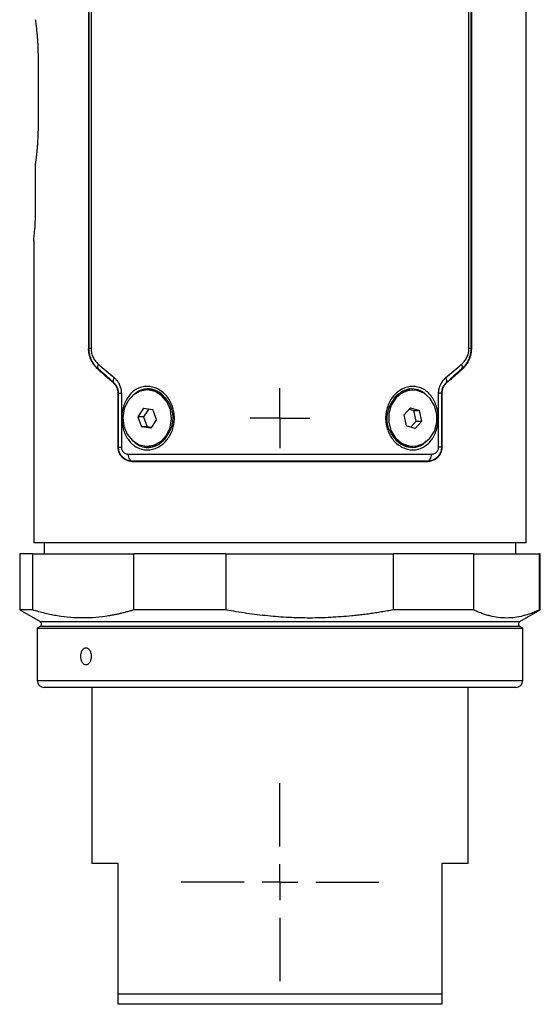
# Model space of a CAD drawing. Header units: millimetres. Extents: x 48 to 750, y 23 to 618.
# Tile 2 of 10: x 245 to 319, y 23 to 163. Entities that reach past the tile are written whole.
import ezdxf

# ---------------------------------------------------------------- set-up
doc = ezdxf.new("R2010")
doc.units = ezdxf.units.MM
doc.layers.add('SLD-0', color=179, linetype='Continuous')

# ---------------------------------------------------------------- blocks, each defined once
blk = doc.blocks.new('SW_CENTERMARKSYMBOL_3')
at = {"layer": 'SLD-0', "color": 0}
for p, q in [((0, 5.08), (0, 14.04)), ((0, 0), (0, 2.54)), ((-5.08, 0), (-14.04, 0)), ((0, 0), (-2.54, 0)), ((0, 0), (0, -2.54)), ((0, 0), (2.54, 0)), ((5.08, 0), (14.04, 0)), ((0, -5.08), (0, -14.04))]:
    blk.add_line(p, q, dxfattribs=at)
blk = doc.blocks.new('SW_CENTERMARKSYMBOL_4')
at = {"layer": 'SLD-0', "color": 0}
for p, q in [((0, 2.54), (0, 4.25585)), ((0, 0), (0, 2.54)), ((-2.54, 0), (-4.25585, 0)), ((0, 0), (-2.54, 0)), ((0, 0), (0, -2.54)), ((0, 0), (2.54, 0)), ((2.54, 0), (4.25585, 0)), ((0, -2.54), (0, -4.25585))]:
    blk.add_line(p, q, dxfattribs=at)

msp = doc.modelspace()

# ---------------------------------------------------------------- linework, layer by layer
at = {"color": 7, "linetype": 'Continuous', "lineweight": 25}
for p, q in [((316.7, 88.31), (316.7, 436.31)), ((254.5, 408.78), (254.5, 115.84)), ((254.56, 115.87), (254.56, 408.75)), ((254.85, 408.75), (254.85, 115.87)), ((308.55, 115.87), (308.55, 408.75)), ((308.84, 408.75), (308.84, 115.87)), ((308.9, 408.78), (308.9, 115.84)), ((247.36, 147.31), (247.36, 157.31)), ((246.96, 135.46), (246.96, 142.07)), ((246.7, 131.21), (246.7, 88.31)), ((254.85, 115.87), (254.56, 115.87)), ((308.84, 115.87), (308.55, 115.87)), ((258.15, 110.84), (258.35, 110.59)), ((305.05, 110.59), (305.25, 110.84)), ((258.7, 101.81), (258.7, 109.49)), ((258.7, 109.49), (258.7, 101.78)), ((258.75, 101.83), (258.75, 109.51)), ((258.75, 109.51), (259.15, 109.51)), ((259.15, 109.51), (259.15, 101.83)), ((262.98, 109.96), (262.83, 109.96)), ((265.07, 109.15), (264.92, 109.15)), ((300.58, 109.96), (300.43, 109.96)), ((304.25, 101.83), (304.25, 109.51)), ((304.65, 109.51), (304.25, 109.51)), ((304.65, 109.51), (304.65, 101.83)), ((304.7, 109.49), (304.7, 101.81)), ((304.7, 109.49), (304.7, 101.78)), ((262.31, 107.38), (261.5, 106.15)), ((263.04, 107.27), (262.3, 106.15)), ((262.31, 107.38), (263.63, 107.19)), ((264.15, 105.77), (263.63, 107.19)), ((299.29, 106.38), (300.25, 107.45)), ((299.29, 106.38), (299.62, 104.89)), ((300.07, 107.25), (300.73, 107.03)), ((300.25, 107.45), (301.53, 107.03)), ((300.73, 107.03), (301.53, 107.03)), ((301.06, 105.54), (300.73, 107.03)), ((301.86, 105.54), (301.53, 107.03)), ((261.5, 106.15), (262.02, 104.73)), ((262.3, 106.15), (261.5, 106.15)), ((262.3, 106.15), (262.82, 104.73)), ((264.15, 105.77), (263.34, 104.54)), ((300.9, 104.47), (299.62, 104.89)), ((300.28, 104.67), (301.06, 105.54)), ((300.9, 104.47), (301.86, 105.54)), ((301.06, 105.54), (301.86, 105.54)), ((263.34, 104.54), (262.02, 104.73)), ((262.82, 104.73), (262.02, 104.73)), ((263.41, 104.65), (262.82, 104.73)), ((297.95, 103.17), (298.1, 103.17)), ((258.75, 101.83), (259.15, 101.83)), ((262.83, 101.96), (262.98, 101.96)), ((300.43, 101.96), (300.58, 101.96)), ((304.65, 101.83), (304.25, 101.83)), ((246.7, 88.31), (316.7, 88.31)), ((248.2, 88.31), (248.2, 86.71)), ((315.2, 86.71), (315.2, 88.31)), ((244.7, 86.71), (244.7, 78.73)), ((246.51, 86.71), (244.7, 86.71)), ((246.51, 86.71), (246.51, 78.73)), ((246.51, 86.71), (260.92, 86.71)), ((260.92, 78.73), (260.92, 86.71)), ((273.99, 86.71), (260.92, 86.71)), ((273.99, 86.71), (273.99, 78.73)), ((273.99, 86.71), (297.82, 86.71)), ((297.82, 78.73), (297.82, 86.71)), ((309.19, 86.71), (297.82, 86.71)), ((309.19, 86.71), (309.19, 78.73)), ((309.19, 86.71), (318.6, 86.71)), ((318.6, 78.73), (318.6, 86.71)), ((318.7, 86.71), (318.6, 86.71)), ((318.7, 78.73), (318.7, 86.71)), ((244.7, 78.73), (247.6, 77.06)), ((246.51, 78.73), (244.7, 78.73)), ((273.99, 78.73), (260.92, 78.73)), ((309.19, 78.73), (297.82, 78.73)), ((315.8, 77.06), (318.7, 78.73)), ((318.7, 78.73), (318.6, 78.73)), ((247.6, 76.36), (247.2, 76.13)), ((247.2, 76.13), (247.2, 68.71)), ((247.2, 76.13), (316.2, 76.13)), ((316.2, 76.13), (315.8, 76.36)), ((316.2, 68.71), (316.2, 76.13)), ((315.2, 67.71), (248.2, 67.71)), ((254.95, 67.71), (254.95, 42.71)), ((308.45, 42.71), (308.45, 67.71)), ((258.7, 42.71), (254.95, 42.71)), ((258.7, 24.21), (258.7, 42.71)), ((308.45, 42.71), (304.7, 42.71)), ((304.7, 42.71), (304.7, 24.21)), ((258.7, 24.21), (304.7, 24.21)), ((304.7, 22.71), (258.7, 22.71))]:
    msp.add_line(p, q, dxfattribs=at)
at = {"color": 8, "linetype": 'Continuous', "lineweight": 25}
for p, q in [((298.08, 103.06), (298.27, 102.78)), ((247.6, 77.06), (254.43, 77.06)), ((254.43, 77.06), (315.8, 77.06)), ((315.8, 76.36), (247.6, 76.36)), ((247.2, 68.71), (316.2, 68.71))]:
    msp.add_line(p, q, dxfattribs=at)
at = {"color": 7, "linetype": 'Continuous', "lineweight": 25, "flags": 128}
for points in [[(254.5, 115.84), (254.53, 115.85), (254.56, 115.87)], [(308.84, 115.87), (308.87, 115.85), (308.9, 115.84)], [(255.9, 112.9), (255.87, 112.89), (255.85, 112.88)], [(307.55, 112.88), (307.52, 112.89), (307.5, 112.9)], [(258.03, 110.97), (258.05, 110.98), (258.07, 110.99)], [(305.33, 110.99), (305.35, 110.98), (305.37, 110.97)], [(258.75, 109.51), (258.72, 109.5), (258.7, 109.49)], [(264.92, 109.15), (263.96, 109.74), (262.89, 109.96), (261.82, 109.79), (260.84, 109.24), (260.06, 108.37), (259.55, 107.27), (259.36, 106.04), (259.51, 104.8), (259.98, 103.67), (260.73, 102.77)], [(260.73, 102.77), (261.69, 102.18), (262.76, 101.96), (263.83, 102.13), (264.81, 102.68), (265.59, 103.55), (266.1, 104.65), (266.29, 105.88), (266.14, 107.12), (265.67, 108.25), (264.92, 109.15)], [(303.06, 108.75), (302.19, 109.5), (301.16, 109.9), (300.08, 109.92), (299.04, 109.55), (298.16, 108.82), (297.51, 107.82), (297.16, 106.64), (297.15, 105.38), (297.47, 104.19), (298.1, 103.17)], [(304.7, 109.49), (304.67, 109.5), (304.65, 109.51)], [(298.1, 103.17), (298.96, 102.42), (299.99, 102.02), (301.07, 102), (302.11, 102.37), (302.99, 103.1), (303.64, 104.1), (303.99, 105.28), (304, 106.54), (303.68, 107.73), (303.06, 108.75)], [(258.7, 101.78), (258.73, 101.81), (258.75, 101.83)], [(260.74, 99.84), (260.63, 99.87), (260.52, 99.92), (260.42, 100.02), (260.34, 100.14), (260.27, 100.29), (260.22, 100.46), (260.19, 100.65), (260.18, 100.84)], [(302.67, 99.84), (302.77, 99.87), (302.88, 99.92), (302.98, 100.02), (303.06, 100.14), (303.13, 100.29), (303.18, 100.46), (303.21, 100.65), (303.22, 100.84)], [(304.65, 101.83), (304.68, 101.8), (304.7, 101.78)], [(260.74, 99.84), (260.72, 99.82), (260.7, 99.81)], [(302.7, 99.81), (302.68, 99.83), (302.67, 99.84)]]:
    msp.add_lwpolyline(points, dxfattribs=at)
at = {"color": 7, "linetype": 'Continuous', "lineweight": 25}
for centre, radius, start, end in [((256.43, 113.28), 0.654, 146.5408, 215.6934), ((306.97, 113.28), 0.654, 324.3066, 33.4592), ((258.63, 111.33), 0.651, 141.7411, 211.4684), ((304.77, 111.33), 0.651, 328.5316, 38.2589), ((262.96, 106.82), 3.14, 47.8822, 89.7265), ((262.42, 106.02), 4.1, 277.7466, 49.8203), ((300.93, 105.93), 4.06, 97.0889, 222.7902), ((300.47, 105.2), 3.24, 218.8042, 269.2741), ((247.4, 76.71), 0.4, 300, 60), ((316, 76.71), 0.4, 120, 240), ((248.2, 68.71), 1, 180, 270), ((315.2, 68.71), 1, 270, 0)]:
    msp.add_arc(centre, radius, start, end, dxfattribs=at)
for start_param, end_param in [(5.270164, 5.316583), (5.335536, 5.340555)]:
    msp.add_ellipse((281.7, 114.16), major_axis=(34.58, 16.99), ratio=0.402361, start_param=start_param, end_param=end_param, dxfattribs=at)
for points, knots in [([(247.36, 157.31), (247.36, 157.39), (247.36, 157.56), (247.35, 157.81), (247.35, 158.06), (247.34, 158.32), (247.33, 158.59), (247.32, 158.85), (247.31, 159.12), (247.29, 159.4), (247.27, 159.67), (247.25, 159.95), (247.23, 160.2), (247.21, 160.43), (247.19, 160.65), (247.16, 160.91), (247.13, 161.2), (247.1, 161.52), (247.06, 161.86), (247.01, 162.22), (246.98, 162.44), (246.96, 162.55)], [0, 0, 0, 0, 0.0405518, 0.0820997, 0.1246463, 0.1681942, 0.2127459, 0.2583036, 0.3048693, 0.352445, 0.4010325, 0.4506336, 0.5012499, 0.5360399, 0.5787029, 0.6292389, 0.6876478, 0.7539291, 0.8280821, 0.910106, 1, 1, 1, 1]), ([(246.96, 142.07), (246.97, 142.12), (246.98, 142.23), (247.01, 142.4), (247.03, 142.56), (247.05, 142.73), (247.07, 142.89), (247.09, 143.05), (247.11, 143.2), (247.13, 143.35), (247.14, 143.5), (247.16, 143.64), (247.17, 143.77), (247.18, 143.89), (247.19, 144.01), (247.2, 144.12), (247.21, 144.22), (247.22, 144.31), (247.24, 144.53), (247.27, 144.89), (247.3, 145.4), (247.33, 145.9), (247.34, 146.38), (247.36, 146.85), (247.36, 147.16), (247.36, 147.31)], [0, 0, 0, 0, 0.043236, 0.084737, 0.124503, 0.162533, 0.198828, 0.233387, 0.266212, 0.297301, 0.326654, 0.354273, 0.380156, 0.404303, 0.426716, 0.447393, 0.466335, 0.483542, 0.499013, 0.591031, 0.679625, 0.764807, 0.846587, 0.924979, 1, 1, 1, 1]), ([(246.7, 131.21), (246.71, 131.27), (246.72, 131.4), (246.83, 132.38), (246.93, 133.79), (246.95, 134.9), (246.96, 135.46)], [0, 0, 0, 0, 0.249691, 0.499528, 0.749427, 1, 1, 1, 1]), ([(255.85, 112.88), (255.8, 112.92), (255.7, 113.01), (255.57, 113.15), (255.44, 113.3), (255.31, 113.45), (255.2, 113.6), (255.1, 113.76), (255, 113.93), (254.87, 114.16), (254.73, 114.49), (254.62, 114.87), (254.55, 115.22), (254.51, 115.53), (254.5, 115.74), (254.5, 115.84)], [0, 0, 0, 0, 0.0675276, 0.133329, 0.1975231, 0.2602382, 0.3216117, 0.3817902, 0.4409293, 0.4991929, 0.626535, 0.7496311, 0.8352255, 0.918271, 1, 1, 1, 1]), ([(255.9, 112.9), (255.85, 112.95), (255.76, 113.03), (255.62, 113.17), (255.5, 113.31), (255.38, 113.46), (255.27, 113.6), (255.17, 113.75), (255.08, 113.9), (255, 114.05), (254.9, 114.25), (254.79, 114.52), (254.69, 114.86), (254.61, 115.2), (254.57, 115.53), (254.56, 115.76), (254.56, 115.87)], [0, 0, 0, 0, 0.0625032, 0.1234671, 0.1828314, 0.2405413, 0.2965482, 0.3508102, 0.4032928, 0.4539693, 0.5028212, 0.6081086, 0.7104389, 0.8098129, 0.9062899, 1, 1, 1, 1]), ([(254.85, 115.87), (254.85, 115.82), (254.85, 115.73), (254.86, 115.59), (254.88, 115.46), (254.9, 115.32), (254.94, 115.12), (255.02, 114.87), (255.15, 114.57), (255.31, 114.3), (255.48, 114.06), (255.67, 113.84), (255.81, 113.71), (255.88, 113.64)], [0, 0, 0, 0, 0.049492, 0.099057, 0.148922, 0.199311, 0.250439, 0.372925, 0.501045, 0.623029, 0.750381, 0.873207, 1, 1, 1, 1]), ([(308.84, 115.87), (308.84, 115.81), (308.84, 115.7), (308.83, 115.53), (308.81, 115.37), (308.79, 115.2), (308.75, 115.03), (308.71, 114.86), (308.66, 114.69), (308.61, 114.52), (308.54, 114.36), (308.45, 114.16), (308.33, 113.92), (308.17, 113.66), (307.98, 113.39), (307.75, 113.14), (307.59, 112.98), (307.5, 112.9)], [0, 0, 0, 0, 0.046531, 0.093733, 0.141629, 0.190238, 0.239573, 0.289643, 0.340455, 0.39201, 0.444305, 0.497337, 0.586531, 0.681597, 0.782371, 0.888609, 1, 1, 1, 1]), ([(307.52, 113.64), (307.55, 113.68), (307.62, 113.74), (307.73, 113.84), (307.82, 113.95), (307.95, 114.1), (308.1, 114.3), (308.25, 114.57), (308.38, 114.86), (308.47, 115.15), (308.52, 115.41), (308.55, 115.64), (308.55, 115.79), (308.55, 115.87)], [0, 0, 0, 0, 0.063915, 0.126731, 0.188566, 0.249546, 0.376807, 0.498647, 0.626484, 0.749176, 0.833839, 0.917099, 1, 1, 1, 1]), ([(308.9, 115.84), (308.9, 115.79), (308.9, 115.69), (308.89, 115.53), (308.87, 115.38), (308.85, 115.22), (308.82, 115.07), (308.77, 114.83), (308.67, 114.49), (308.5, 114.11), (308.31, 113.76), (308.09, 113.44), (307.84, 113.14), (307.65, 112.97), (307.55, 112.88)], [0, 0, 0, 0, 0.040814, 0.081749, 0.122964, 0.164612, 0.206847, 0.249811, 0.372638, 0.50034, 0.617814, 0.739463, 0.866503, 1, 1, 1, 1]), ([(258.7, 109.49), (258.7, 109.52), (258.7, 109.6), (258.69, 109.71), (258.67, 109.82), (258.64, 109.97), (258.59, 110.14), (258.51, 110.34), (258.41, 110.52), (258.29, 110.69), (258.17, 110.84), (258.07, 110.93), (258.03, 110.97)], [0, 0, 0, 0, 0.062089, 0.124257, 0.186852, 0.250217, 0.373329, 0.500345, 0.623308, 0.750074, 0.873451, 1, 1, 1, 1]), ([(258.75, 109.51), (258.75, 109.55), (258.75, 109.62), (258.74, 109.73), (258.72, 109.84), (258.7, 109.96), (258.67, 110.07), (258.63, 110.18), (258.59, 110.28), (258.52, 110.43), (258.42, 110.61), (258.26, 110.82), (258.14, 110.93), (258.07, 110.99)], [0, 0, 0, 0, 0.058924, 0.1185822, 0.1791386, 0.2407442, 0.3035381, 0.367648, 0.4331922, 0.5002807, 0.6511276, 0.8176205, 1, 1, 1, 1]), ([(258.12, 111.73), (258.16, 111.69), (258.25, 111.62), (258.37, 111.49), (258.48, 111.36), (258.59, 111.23), (258.69, 111.09), (258.78, 110.94), (258.87, 110.76), (258.96, 110.54), (259.05, 110.29), (259.11, 110.04), (259.14, 109.77), (259.15, 109.6), (259.15, 109.51)], [0, 0, 0, 0, 0.075466, 0.149173, 0.221365, 0.292301, 0.362256, 0.431514, 0.500368, 0.603763, 0.704203, 0.802881, 0.901054, 1, 1, 1, 1]), ([(304.25, 109.51), (304.25, 109.56), (304.25, 109.66), (304.26, 109.8), (304.28, 109.95), (304.31, 110.09), (304.34, 110.23), (304.38, 110.37), (304.43, 110.51), (304.48, 110.65), (304.57, 110.83), (304.69, 111.05), (304.86, 111.3), (305.06, 111.53), (305.21, 111.66), (305.28, 111.73)], [0, 0, 0, 0, 0.055216, 0.110032, 0.164666, 0.219339, 0.27427, 0.329676, 0.385769, 0.442752, 0.50082, 0.621169, 0.743494, 0.869307, 1, 1, 1, 1]), ([(305.33, 110.99), (305.29, 110.96), (305.23, 110.9), (305.14, 110.81), (305.06, 110.71), (304.98, 110.6), (304.92, 110.5), (304.84, 110.36), (304.77, 110.18), (304.7, 109.96), (304.66, 109.74), (304.65, 109.58), (304.65, 109.51)], [0, 0, 0, 0, 0.093194, 0.182394, 0.267601, 0.348833, 0.426131, 0.49956, 0.632319, 0.75929, 0.881461, 1, 1, 1, 1]), ([(305.37, 110.97), (305.34, 110.94), (305.28, 110.88), (305.19, 110.79), (305.09, 110.67), (304.99, 110.52), (304.89, 110.34), (304.81, 110.14), (304.75, 109.93), (304.71, 109.71), (304.7, 109.56), (304.7, 109.49)], [0, 0, 0, 0, 0.084836, 0.168082, 0.250084, 0.376774, 0.499794, 0.62674, 0.749787, 0.875656, 1, 1, 1, 1]), ([(261.73, 101.65), (261.5, 101.74), (261.05, 101.98), (260.46, 102.49), (259.97, 103.12), (259.59, 103.86), (259.33, 104.66), (259.21, 105.52), (259.2, 106.39), (259.33, 107.25), (259.59, 108.05), (259.97, 108.79), (260.45, 109.43), (261.04, 109.94), (261.71, 110.29), (262.44, 110.47), (263.2, 110.47), (263.94, 110.3), (264.65, 109.94), (265.29, 109.44), (265.83, 108.8), (266.26, 108.06), (266.55, 107.25), (266.69, 106.39), (266.7, 105.52), (266.55, 104.67), (266.26, 103.86), (265.83, 103.13), (265.3, 102.49), (264.66, 101.98), (263.96, 101.63), (263.21, 101.45), (262.45, 101.45), (261.96, 101.57), (261.73, 101.65)], [0, 0, 0, 0, 0.031064, 0.062693, 0.09397, 0.125122, 0.156098, 0.18757, 0.219, 0.249998, 0.281074, 0.312383, 0.343901, 0.374827, 0.405901, 0.43732, 0.468823, 0.499876, 0.530872, 0.562426, 0.593831, 0.625137, 0.656271, 0.687767, 0.719109, 0.750147, 0.781238, 0.812645, 0.844153, 0.874976, 0.90595, 0.937283, 0.968868, 1, 1, 1, 1]), ([(298.12, 102.51), (297.93, 102.69), (297.57, 103.12), (297.15, 103.86), (296.85, 104.67), (296.7, 105.52), (296.7, 106.39), (296.86, 107.25), (297.14, 108.06), (297.56, 108.8), (298.1, 109.43), (298.74, 109.93), (299.44, 110.29), (300.19, 110.47), (300.94, 110.47), (301.67, 110.29), (302.35, 109.94), (302.94, 109.44), (303.43, 108.81), (303.81, 108.07), (304.07, 107.26), (304.2, 106.4), (304.2, 105.53), (304.07, 104.67), (303.81, 103.86), (303.44, 103.12), (302.95, 102.49), (302.35, 101.99), (301.68, 101.63), (300.96, 101.45), (300.21, 101.45), (299.46, 101.63), (298.75, 101.98), (298.32, 102.32), (298.12, 102.51)], [0, 0, 0, 0, 0.031129, 0.062684, 0.093972, 0.125104, 0.156158, 0.187596, 0.21903, 0.249932, 0.280977, 0.312317, 0.343861, 0.374695, 0.405596, 0.43713, 0.468623, 0.499813, 0.53086, 0.562342, 0.593753, 0.625017, 0.65622, 0.687586, 0.718963, 0.75003, 0.781225, 0.812624, 0.844074, 0.874892, 0.905764, 0.937206, 0.968719, 1, 1, 1, 1]), ([(260.7, 99.81), (260.65, 99.81), (260.56, 99.81), (260.42, 99.83), (260.28, 99.85), (260.14, 99.89), (259.93, 99.95), (259.67, 100.08), (259.37, 100.29), (259.1, 100.57), (258.92, 100.87), (258.81, 101.13), (258.75, 101.34), (258.71, 101.56), (258.7, 101.71), (258.7, 101.78)], [0, 0, 0, 0, 0.050269, 0.100222, 0.150017, 0.199811, 0.249762, 0.376158, 0.498768, 0.623085, 0.748437, 0.811741, 0.873986, 0.937179, 1, 1, 1, 1]), ([(260.74, 99.84), (260.69, 99.84), (260.57, 99.85), (260.32, 99.88), (259.98, 99.98), (259.64, 100.16), (259.36, 100.38), (259.16, 100.61), (259.01, 100.84), (258.89, 101.08), (258.81, 101.33), (258.76, 101.58), (258.75, 101.75), (258.75, 101.83)], [0, 0, 0, 0, 0.042481, 0.12454, 0.249819, 0.387546, 0.499461, 0.589352, 0.677386, 0.762934, 0.845461, 0.924567, 1, 1, 1, 1]), ([(259.15, 101.83), (259.15, 101.8), (259.15, 101.74), (259.17, 101.66), (259.19, 101.57), (259.21, 101.49), (259.26, 101.37), (259.35, 101.23), (259.49, 101.09), (259.65, 100.98), (259.82, 100.9), (260, 100.85), (260.12, 100.85), (260.18, 100.84)], [0, 0, 0, 0, 0.049489, 0.098627, 0.148038, 0.198333, 0.250094, 0.37184, 0.500124, 0.622877, 0.749972, 0.8744, 1, 1, 1, 1]), ([(260.18, 100.84), (260.35, 100.84), (260.68, 100.84), (261.19, 100.84), (261.71, 100.84), (262.23, 100.84), (262.75, 100.84), (263.28, 100.84), (263.82, 100.84), (264.36, 100.84), (264.9, 100.84), (265.45, 100.84), (266.01, 100.84), (266.56, 100.84), (267.13, 100.84), (267.69, 100.84), (268.26, 100.84), (268.83, 100.84), (269.41, 100.84), (269.99, 100.84), (270.57, 100.84), (271.15, 100.84), (271.74, 100.84), (272.33, 100.84), (272.93, 100.84), (273.52, 100.84), (274.12, 100.84), (274.72, 100.84), (275.32, 100.84), (275.92, 100.84), (276.53, 100.84), (277.13, 100.84), (277.74, 100.84), (278.35, 100.84), (278.95, 100.84), (279.56, 100.84), (280.17, 100.84), (280.78, 100.84), (281.4, 100.84), (282.01, 100.84), (282.62, 100.84), (283.23, 100.84), (283.84, 100.84), (284.45, 100.84), (285.06, 100.84), (285.66, 100.84), (286.27, 100.84), (286.88, 100.84), (287.48, 100.84), (288.08, 100.84), (288.68, 100.84), (289.28, 100.84), (289.88, 100.84), (290.48, 100.84), (291.07, 100.84), (291.66, 100.84), (292.25, 100.84), (292.83, 100.84), (293.41, 100.84), (293.99, 100.84), (294.57, 100.84), (295.14, 100.84), (295.71, 100.84), (296.27, 100.84), (296.84, 100.84), (297.39, 100.84), (297.95, 100.84), (298.5, 100.84), (299.04, 100.84), (299.58, 100.84), (300.12, 100.84), (300.65, 100.84), (301.17, 100.84), (301.69, 100.84), (302.21, 100.84), (302.72, 100.84), (303.05, 100.84), (303.22, 100.84)], [0, 0, 0, 0, 0.013333, 0.026667, 0.04, 0.053333, 0.066667, 0.08, 0.093333, 0.106667, 0.12, 0.133333, 0.146667, 0.16, 0.173333, 0.186667, 0.2, 0.213333, 0.226667, 0.24, 0.253333, 0.266667, 0.28, 0.293333, 0.306667, 0.32, 0.333333, 0.346667, 0.36, 0.373333, 0.386667, 0.4, 0.413333, 0.426667, 0.44, 0.453333, 0.466667, 0.48, 0.493333, 0.506667, 0.52, 0.533333, 0.546667, 0.56, 0.573333, 0.586667, 0.6, 0.613333, 0.626667, 0.64, 0.653333, 0.666667, 0.68, 0.693333, 0.706667, 0.72, 0.733333, 0.746667, 0.76, 0.773333, 0.786667, 0.8, 0.813333, 0.826667, 0.84, 0.853333, 0.866667, 0.88, 0.893333, 0.906667, 0.92, 0.933333, 0.946667, 0.96, 0.973333, 0.986667, 1, 1, 1, 1]), ([(304.65, 101.83), (304.65, 101.79), (304.65, 101.7), (304.64, 101.56), (304.61, 101.43), (304.58, 101.29), (304.54, 101.15), (304.48, 101.02), (304.41, 100.89), (304.34, 100.76), (304.25, 100.63), (304.15, 100.51), (304, 100.36), (303.76, 100.16), (303.42, 99.98), (303.09, 99.88), (302.83, 99.85), (302.71, 99.84), (302.67, 99.84)], [0, 0, 0, 0, 0.040777, 0.08267, 0.125656, 0.169698, 0.214744, 0.260728, 0.307573, 0.35519, 0.403481, 0.452341, 0.501661, 0.613543, 0.750995, 0.875372, 0.957183, 1, 1, 1, 1]), ([(304.7, 101.78), (304.7, 101.75), (304.7, 101.67), (304.69, 101.56), (304.67, 101.45), (304.64, 101.31), (304.59, 101.13), (304.48, 100.87), (304.3, 100.58), (304.04, 100.3), (303.73, 100.08), (303.44, 99.94), (303.17, 99.86), (302.94, 99.82), (302.78, 99.81), (302.7, 99.81)], [0, 0, 0, 0, 0.031062, 0.0621865, 0.0935446, 0.1253035, 0.1869083, 0.2505634, 0.3754175, 0.50046, 0.6229641, 0.7498676, 0.8330516, 0.9161834, 1, 1, 1, 1]), ([(303.22, 100.84), (303.25, 100.84), (303.31, 100.84), (303.4, 100.86), (303.49, 100.88), (303.61, 100.91), (303.75, 100.98), (303.91, 101.09), (304.05, 101.23), (304.15, 101.39), (304.21, 101.54), (304.24, 101.68), (304.25, 101.78), (304.25, 101.83)], [0, 0, 0, 0, 0.062941, 0.125307, 0.187405, 0.249548, 0.376379, 0.499131, 0.627339, 0.748911, 0.834723, 0.917468, 1, 1, 1, 1]), ([(260.7, 99.81), (260.66, 99.81), (260.61, 99.81), (260.56, 99.82), (260.56, 99.82)], [0, 0, 0, 0, 0.920139, 1, 1, 1, 1]), ([(260.7, 99.81), (260.85, 99.81), (261.17, 99.81), (261.69, 99.81), (262.29, 99.81), (262.97, 99.81), (263.72, 99.81), (264.56, 99.81), (266.08, 99.81), (268.1, 99.81), (270.74, 99.81), (273.33, 99.81), (276.09, 99.81), (278.89, 99.81), (280.88, 99.81), (282.07, 99.81), (282.46, 99.81), (282.87, 99.81), (283.32, 99.81), (283.8, 99.81), (284.3, 99.81), (284.84, 99.81), (285.4, 99.81), (285.99, 99.81), (286.61, 99.81), (287.26, 99.81), (287.94, 99.81), (288.64, 99.81), (289.37, 99.81), (290.13, 99.81), (290.91, 99.81), (291.71, 99.81), (292.54, 99.81), (293.39, 99.81), (294.25, 99.81), (295.14, 99.81), (296.05, 99.81), (296.97, 99.81), (297.9, 99.81), (298.85, 99.81), (299.81, 99.81), (300.77, 99.81), (301.74, 99.81), (302.38, 99.81), (302.7, 99.81)], [0, 0, 0, 0, 0.012342, 0.026518, 0.042527, 0.06037, 0.080046, 0.101557, 0.124903, 0.195292, 0.24972, 0.312278, 0.374838, 0.437395, 0.499947, 0.507887, 0.516492, 0.525761, 0.535694, 0.546292, 0.557554, 0.56948, 0.582071, 0.595326, 0.609246, 0.62383, 0.639079, 0.654993, 0.671571, 0.688813, 0.70672, 0.725291, 0.744527, 0.764428, 0.784994, 0.806224, 0.828118, 0.850677, 0.873901, 0.89779, 0.922345, 0.947564, 0.973449, 1, 1, 1, 1]), ([(302.67, 99.84), (302.5, 99.84), (302.16, 99.84), (301.64, 99.84), (301.11, 99.84), (300.57, 99.84), (300.02, 99.84), (299.46, 99.84), (298.88, 99.84), (298.29, 99.84), (297.69, 99.84), (297.08, 99.84), (296.45, 99.84), (295.81, 99.84), (295.17, 99.84), (294.5, 99.84), (293.83, 99.84), (293.15, 99.84), (292.45, 99.84), (291.75, 99.84), (291.03, 99.84), (290.3, 99.84), (289.57, 99.84), (288.82, 99.84), (288.06, 99.84), (287.29, 99.84), (286.51, 99.84), (285.73, 99.84), (284.93, 99.84), (284.13, 99.84), (283.32, 99.84), (282.5, 99.84), (281.42, 99.84), (280.09, 99.84), (278.52, 99.84), (276.99, 99.84), (275.49, 99.84), (274.03, 99.84), (272.61, 99.84), (271.23, 99.84), (269.88, 99.84), (268.59, 99.84), (267.33, 99.84), (266.12, 99.84), (264.95, 99.84), (263.83, 99.84), (262.76, 99.84), (261.72, 99.84), (261.06, 99.84), (260.74, 99.84)], [0, 0, 0, 0, 0.013689, 0.027545, 0.04157, 0.055762, 0.070122, 0.084648, 0.099341, 0.1142, 0.129225, 0.144415, 0.15977, 0.175289, 0.190972, 0.206819, 0.22283, 0.239003, 0.255338, 0.271833, 0.28849, 0.305307, 0.322283, 0.339419, 0.356712, 0.374163, 0.391771, 0.409535, 0.427455, 0.445529, 0.463757, 0.482138, 0.500673, 0.53636, 0.571472, 0.606003, 0.639949, 0.673304, 0.706063, 0.738221, 0.769775, 0.800721, 0.831052, 0.860768, 0.889864, 0.918338, 0.946187, 0.973409, 1, 1, 1, 1]), ([(260.92, 78.73), (260.75, 78.68), (260.4, 78.57), (259.89, 78.43), (259.37, 78.29), (258.86, 78.17), (258.35, 78.06), (257.84, 77.96), (256.89, 77.8), (255.52, 77.63), (254.32, 77.58), (253.11, 77.58), (251.91, 77.63), (250.4, 77.81), (249.2, 78.03), (248.31, 78.23), (247.41, 78.46), (246.81, 78.64), (246.51, 78.73)], [0, 0, 0, 0, 0.036258, 0.072294, 0.108143, 0.143841, 0.179427, 0.21494, 0.250419, 0.375521, 0.499749, 0.500002, 0.624318, 0.749591, 0.811711, 0.874016, 0.936713, 1, 1, 1, 1]), ([(297.82, 78.73), (297.54, 78.68), (296.97, 78.57), (296.12, 78.43), (295.27, 78.29), (294.42, 78.17), (293.58, 78.06), (292.73, 77.96), (291.18, 77.8), (288.91, 77.63), (285.93, 77.55), (282.94, 77.62), (280.46, 77.81), (278.47, 78.03), (276.98, 78.23), (275.49, 78.46), (274.49, 78.64), (273.99, 78.73)], [0, 0, 0, 0, 0.0362521, 0.0722746, 0.1081031, 0.1437743, 0.1793261, 0.2147973, 0.250228, 0.3749829, 0.4989543, 0.6233484, 0.7486689, 0.8110047, 0.8735334, 0.9364652, 1, 1, 1, 1]), ([(318.6, 78.73), (318.49, 78.68), (318.27, 78.57), (317.93, 78.43), (317.59, 78.29), (317.26, 78.17), (316.93, 78.06), (316.59, 77.96), (315.98, 77.8), (315.08, 77.63), (313.9, 77.55), (312.72, 77.62), (311.74, 77.81), (310.96, 78.03), (310.37, 78.23), (309.78, 78.46), (309.39, 78.64), (309.19, 78.73)], [0, 0, 0, 0, 0.036252, 0.072275, 0.108103, 0.143774, 0.179326, 0.214797, 0.250228, 0.374983, 0.498954, 0.623348, 0.748669, 0.811005, 0.873533, 0.936465, 1, 1, 1, 1]), ([(254.11, 73.35), (254.03, 73.35), (253.84, 73.3), (253.59, 73.02), (253.43, 72.59), (253.38, 72.13), (253.43, 71.68), (253.59, 71.24), (253.84, 70.97), (254.11, 70.89), (254.39, 70.97), (254.66, 71.24), (254.83, 71.68), (254.88, 72.13), (254.83, 72.59), (254.66, 73.02), (254.39, 73.3), (254.2, 73.35), (254.11, 73.35)], [0, 0, 0, 0, 0.0540463, 0.1249569, 0.1958447, 0.2499704, 0.3039873, 0.3749323, 0.4458954, 0.4998827, 0.5540565, 0.6248976, 0.6958293, 0.7498634, 0.8038977, 0.874811, 0.9459005, 1, 1, 1, 1]), ([(258.7, 22.71), (258.7, 22.78), (258.7, 22.93), (258.7, 23.17), (258.7, 23.41), (258.7, 23.67), (258.7, 23.93), (258.7, 24.12), (258.7, 24.21)], [0, 0, 0, 0, 0.160124, 0.322824, 0.488131, 0.656077, 0.82669, 1, 1, 1, 1]), ([(304.7, 24.21), (304.7, 24.1), (304.7, 23.88), (304.7, 23.56), (304.7, 23.26), (304.7, 22.98), (304.7, 22.8), (304.7, 22.71)], [0, 0, 0, 0, 0.207647, 0.41142, 0.611368, 0.807543, 1, 1, 1, 1])]:
    msp.add_open_spline(points, degree=3, knots=knots, dxfattribs=at)
for points in [[(255.88, 113.64), (256.61, 113.02), (257.36, 112.38), (258.12, 111.73)], [(305.28, 111.73), (306.04, 112.38), (306.79, 113.02), (307.52, 113.64)], [(258.03, 110.97), (257.28, 111.63), (256.55, 112.26), (255.85, 112.88)], [(258.07, 110.99), (257.33, 111.64), (256.61, 112.28), (255.9, 112.9)], [(307.5, 112.9), (306.79, 112.28), (306.07, 111.64), (305.33, 110.99)], [(307.55, 112.88), (306.85, 112.26), (306.12, 111.63), (305.37, 110.97)]]:
    msp.add_open_spline(points, degree=3, dxfattribs=at)
at = {"color": 8, "linetype": 'Continuous', "lineweight": 25}
for points, knots in [([(265.78, 108.27), (265.75, 108.33), (265.69, 108.46), (265.51, 108.71), (265.15, 109.15), (264.6, 109.61), (263.91, 109.95), (263.26, 110.12), (262.58, 110.12), (261.9, 109.96), (261.28, 109.61), (260.85, 109.27), (260.67, 109.02), (260.64, 108.97)], [0, 0, 0, 0, 0.028362, 0.066976, 0.136108, 0.289838, 0.394854, 0.503978, 0.617279, 0.734392, 0.854895, 0.970354, 1, 1, 1, 1]), ([(302.71, 109.02), (302.68, 109.06), (302.5, 109.33), (302.03, 109.67), (301.21, 110.08), (300.34, 110.16), (299.48, 109.95), (298.64, 109.51), (297.97, 108.99), (297.76, 108.5), (297.75, 108.49)], [0, 0, 0, 0, 0.024477, 0.164364, 0.292319, 0.508941, 0.616584, 0.750811, 0.991849, 1, 1, 1, 1]), ([(261.91, 101.99), (262.11, 101.93), (262.53, 101.8), (263.22, 101.8), (263.91, 101.96), (264.58, 102.3), (265.14, 102.78), (265.55, 103.19), (265.67, 103.48), (265.69, 103.53)], [0, 0, 0, 0, 0.153122, 0.312023, 0.476192, 0.645038, 0.806693, 0.966631, 1, 1, 1, 1]), ([(260.89, 102.69), (261.05, 102.53), (261.36, 102.24), (261.73, 102.07), (261.91, 101.99)], [0, 0, 0, 0, 0.524719, 1, 1, 1, 1]), ([(298.27, 102.78), (298.49, 102.6), (298.91, 102.24), (299.78, 101.85), (300.67, 101.75), (301.49, 101.98), (302.06, 102.22), (302.33, 102.55), (302.43, 102.67)], [0, 0, 0, 0, 0.174021, 0.333103, 0.602111, 0.736854, 0.902253, 1, 1, 1, 1])]:
    msp.add_open_spline(points, degree=3, knots=knots, dxfattribs=at)

# ---------------------------------------------------------------- block references
at = {"layer": 'SLD-0'}
for name, p in [('SW_CENTERMARKSYMBOL_4', (281.7, 105.96)), ('SW_CENTERMARKSYMBOL_3', (281.7, 40.06))]:
    msp.add_blockref(name, p, dxfattribs=at)

doc.saveas('drawing.dxf')
